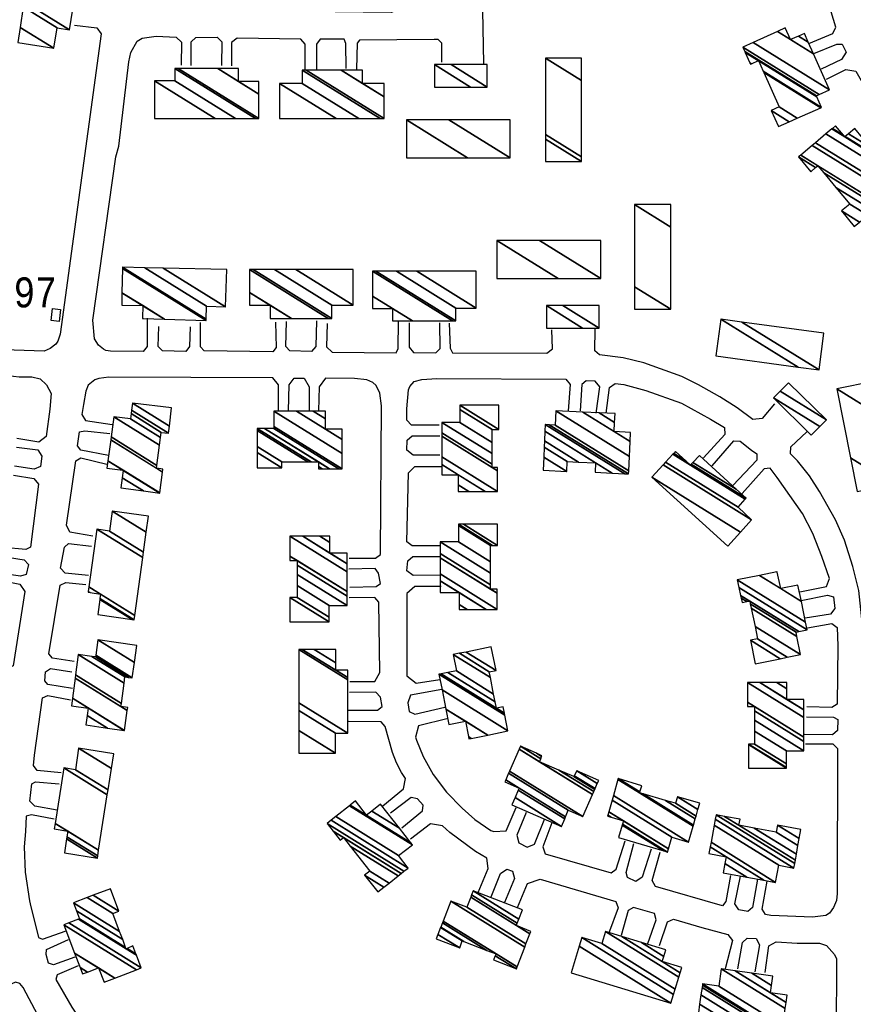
# Model space of a CAD drawing. Extents: x -0.5 to 41.9, y -0.5 to 29.8.
# Tile 52 of 128: x 7.474 to 7.943, y 3.044 to 3.598. Entities that reach past the tile are written whole.
import ezdxf
from ezdxf.enums import TextEntityAlignment as Align

# ---------------------------------------------------------------- set-up
doc = ezdxf.new("R2010")
doc.units = 0
doc.header["$MEASUREMENT"] = 0
for name, color, linetype in [('11', 2, 'CONTINUOUS'), ('21', 5, 'CONTINUOUS'), ('23', 1, 'CONTINUOUS')]:
    doc.layers.add(name, color=color, linetype=linetype)
doc.styles.add('MONOTXT', font='MONOTXT', dxfattribs={"height": 0.2})

msp = doc.modelspace()

# ---------------------------------------------------------------- linework, layer by layer
at = {"layer": '11'}
for points in [[(7.73541, 3.57289), (7.73455, 3.61274), (7.73298, 3.61768), (7.72826, 3.62486), (7.72489, 3.62778), (7.72107, 3.63003), (7.71703, 3.63138), (7.71254, 3.63182), (7.70805, 3.63138), (7.70019, 3.62846), (7.69704, 3.62643), (7.69121, 3.62037), (7.68941, 3.61566), (7.68829, 3.60555), (7.68626, 3.60285), (7.68335, 3.60151), (7.63574, 3.60218), (7.55175, 3.60241), (7.54726, 3.60443), (7.54366, 3.6078), (7.54164, 3.61206), (7.54838, 3.66798), (7.55197, 3.67023), (7.567, 3.67068)], [(7.91802, 3.58422), (7.9315, 3.58983), (7.93329, 3.5934), (7.9279, 3.61071), (7.92431, 3.62374), (7.91892, 3.62486), (7.90747, 3.62284)], [(7.50526, 3.59455), (7.51784, 3.59297), (7.52017, 3.58953), (7.49718, 3.42095), (7.49583, 3.41691), (7.49471, 3.41534), (7.49156, 3.41287), (7.48819, 3.4113), (7.44844, 3.41264), (7.41003, 3.41649), (7.41319, 3.43128)], [(7.54613, 3.42994), (7.54613, 3.41399), (7.54374, 3.41121), (7.52547, 3.4113), (7.52278, 3.41174), (7.52143, 3.41242), (7.51873, 3.41466), (7.51649, 3.41826), (7.51559, 3.42881), (7.52839, 3.52044), (7.53019, 3.5265), (7.5358, 3.57389), (7.53692, 3.57905), (7.54052, 3.58556), (7.54321, 3.58713), (7.55107, 3.58826), (7.5623, 3.58781), (7.56545, 3.58489), (7.56522, 3.57209)], [(7.57084, 3.57186), (7.57084, 3.58511), (7.57341, 3.58754), (7.58543, 3.58781), (7.58813, 3.58511), (7.5879, 3.57186)], [(7.63484, 3.56939), (7.63484, 3.58377), (7.63237, 3.58669), (7.59666, 3.58713), (7.59352, 3.58466), (7.59352, 3.57164)], [(7.65797, 3.57007), (7.65774, 3.58422), (7.65682, 3.58661), (7.64337, 3.58669), (7.64135, 3.58377), (7.64135, 3.56939)], [(7.71164, 3.57366), (7.71164, 3.58444), (7.70975, 3.58644), (7.70737, 3.58646), (7.66538, 3.58601), (7.66403, 3.58444), (7.66381, 3.56984)], [(7.92094, 3.5786), (7.93374, 3.58377), (7.93675, 3.58389), (7.93913, 3.57927), (7.93644, 3.57523), (7.92498, 3.56984)], [(7.9279, 3.56423), (7.93891, 3.56962), (7.94443, 3.56871), (7.95148, 3.55637), (7.95597, 3.55053), (7.96002, 3.54492), (7.95732, 3.5393), (7.94856, 3.53189)], [(7.57016, 3.42499), (7.56994, 3.41399), (7.5678, 3.4111), (7.55467, 3.41152), (7.5522, 3.41399), (7.55264, 3.42522)], [(7.61822, 3.42769), (7.61867, 3.41332), (7.61672, 3.41087), (7.57802, 3.41152), (7.576, 3.41377), (7.576, 3.42746)], [(7.64118, 3.4284), (7.6409, 3.41394), (7.63837, 3.41116), (7.6263, 3.41152), (7.62406, 3.41399), (7.62434, 3.428)], [(7.64719, 3.42679), (7.64696, 3.41377), (7.65, 3.41071), (7.68604, 3.4104), (7.68716, 3.41287), (7.68739, 3.42791)], [(7.69345, 3.42724), (7.69345, 3.41354), (7.69571, 3.41049), (7.70827, 3.4104), (7.71074, 3.41287), (7.71052, 3.42724)], [(7.71591, 3.42702), (7.71636, 3.41309), (7.71776, 3.41039), (7.77069, 3.41014), (7.77385, 3.41264), (7.7735, 3.42322)], [(7.8987, 3.38177), (7.89175, 3.37357), (7.88658, 3.37289), (7.87782, 3.37941), (7.86794, 3.38569), (7.85604, 3.39243), (7.84661, 3.39715), (7.82527, 3.40478), (7.8136, 3.40748), (7.80038, 3.40932), (7.79768, 3.41157), (7.79796, 3.42361)], [(7.35382, 3.37908), (7.3406, 3.38383), (7.34671, 3.40299), (7.34986, 3.40658), (7.35502, 3.40995), (7.36311, 3.4095), (7.36872, 3.40793), (7.42082, 3.39984), (7.46776, 3.3976), (7.47405, 3.39692), (7.48123, 3.39692), (7.48595, 3.3958), (7.48954, 3.39243), (7.49201, 3.38749), (7.49134, 3.37873), (7.48922, 3.36335), (7.48519, 3.36022), (7.47284, 3.36224)], [(7.61993, 3.37771), (7.61993, 3.39248), (7.61672, 3.39625), (7.52457, 3.3967), (7.51896, 3.39602), (7.51671, 3.39513), (7.5129, 3.39221), (7.51155, 3.38884), (7.5102, 3.38143), (7.5094, 3.3757), (7.51132, 3.37244), (7.52637, 3.3702)], [(7.62554, 3.37771), (7.62594, 3.39248), (7.62875, 3.39619), (7.63436, 3.39607), (7.63717, 3.39128), (7.63717, 3.37771)], [(7.65962, 3.29509), (7.67449, 3.29497), (7.67725, 3.29709), (7.67773, 3.38053), (7.67683, 3.38772), (7.67481, 3.39198), (7.67301, 3.39378), (7.66965, 3.39513), (7.66268, 3.39602), (7.64639, 3.39607), (7.64278, 3.39128), (7.64238, 3.37771)], [(7.71015, 3.36973), (7.69468, 3.36983), (7.6921, 3.37253), (7.6921, 3.37896), (7.693, 3.38951), (7.69368, 3.39153), (7.69615, 3.39423), (7.70041, 3.39535), (7.70895, 3.39602), (7.78148, 3.39558), (7.78395, 3.39266), (7.78283, 3.37783)], [(7.79855, 3.37649), (7.80057, 3.39131), (7.79797, 3.39454), (7.79294, 3.39468), (7.79047, 3.39266), (7.78957, 3.37783)], [(7.80416, 3.37649), (7.80596, 3.39086), (7.80918, 3.39323), (7.81405, 3.39266), (7.8264, 3.38929), (7.84638, 3.3821), (7.86278, 3.37312), (7.87064, 3.3684), (7.87086, 3.36458), (7.85874, 3.35134)], [(7.52435, 3.35268), (7.50885, 3.3556), (7.50696, 3.35814), (7.50796, 3.36593), (7.5111, 3.36661), (7.52502, 3.36503)], [(7.71055, 3.35297), (7.69561, 3.35282), (7.6921, 3.35576), (7.69217, 3.3613), (7.69508, 3.36377), (7.71055, 3.36374)], [(7.95014, 3.09757), (7.94901, 3.10027), (7.94834, 3.10386), (7.94856, 3.25365), (7.94609, 3.27678), (7.94272, 3.29025), (7.93801, 3.30507), (7.93307, 3.31653), (7.92409, 3.33247), (7.91847, 3.34123), (7.91173, 3.34976), (7.90778, 3.35356), (7.90792, 3.35762), (7.9169, 3.36593)], [(7.86368, 3.34684), (7.8758, 3.36099), (7.87941, 3.36076), (7.88591, 3.3556), (7.88883, 3.35358), (7.88883, 3.34999), (7.87535, 3.33584)], [(7.47261, 3.3573), (7.48452, 3.35595), (7.48676, 3.35236), (7.48609, 3.34652), (7.48249, 3.34495), (7.47149, 3.34674)], [(7.51559, 3.30732), (7.50257, 3.30957), (7.50076, 3.31347), (7.50593, 3.34976), (7.50885, 3.35134), (7.52345, 3.34774)], [(7.47082, 3.34158), (7.48237, 3.33971), (7.48489, 3.33659), (7.48056, 3.30126), (7.47786, 3.29991), (7.46529, 3.30103)], [(7.71055, 3.30188), (7.69508, 3.30198), (7.6921, 3.30427), (7.69305, 3.34296), (7.69651, 3.34658), (7.71135, 3.34658)], [(7.91308, 3.2761), (7.9279, 3.27902), (7.9297, 3.28351), (7.92543, 3.29587), (7.92027, 3.30889), (7.91443, 3.32012), (7.90028, 3.34033), (7.89624, 3.3455), (7.89287, 3.34527), (7.88052, 3.33135)], [(7.51312, 3.28531), (7.49987, 3.28666), (7.49742, 3.28948), (7.49965, 3.30126), (7.50189, 3.30328), (7.51469, 3.30171)], [(7.46394, 3.29609), (7.47696, 3.29407), (7.47931, 3.29148), (7.47809, 3.28576), (7.47494, 3.28486), (7.46304, 3.28666)], [(7.71055, 3.28551), (7.69561, 3.28536), (7.6921, 3.28791), (7.69257, 3.29345), (7.69549, 3.29592), (7.71095, 3.29589)], [(7.66003, 3.27873), (7.67474, 3.27903), (7.67715, 3.28073), (7.67606, 3.28666), (7.67426, 3.28913), (7.65944, 3.28891)], [(7.46304, 3.28262), (7.47438, 3.28033), (7.47723, 3.27633), (7.47068, 3.23456), (7.46843, 3.23344), (7.45653, 3.23523)], [(7.50504, 3.23703), (7.49291, 3.23883), (7.49072, 3.24122), (7.49718, 3.27992), (7.50032, 3.28127), (7.51155, 3.28015)], [(7.71135, 3.27913), (7.69651, 3.27913), (7.6921, 3.27514), (7.6921, 3.22884), (7.69732, 3.22485), (7.71055, 3.22684)], [(7.66003, 3.22564), (7.67406, 3.22564), (7.67686, 3.23083), (7.67632, 3.27027), (7.67407, 3.27296), (7.65962, 3.27274)], [(7.91375, 3.27116), (7.92858, 3.27431), (7.9319, 3.27334), (7.93262, 3.26667), (7.93015, 3.26353), (7.916, 3.26128)], [(7.91735, 3.25589), (7.93105, 3.25836), (7.93395, 3.25597), (7.93442, 3.24579), (7.93397, 3.213), (7.93105, 3.2112), (7.9169, 3.21143)], [(7.50414, 3.22176), (7.49021, 3.224), (7.48861, 3.22602), (7.48887, 3.23119), (7.49179, 3.23299), (7.50369, 3.23119)], [(7.65922, 3.20968), (7.67555, 3.20958), (7.67827, 3.21169), (7.67727, 3.21686), (7.67466, 3.21968), (7.65984, 3.21946)], [(7.71175, 3.22125), (7.69411, 3.21806), (7.6926, 3.21368), (7.69331, 3.20888), (7.69651, 3.20728), (7.71335, 3.21128)], [(7.49763, 3.17437), (7.48415, 3.17572), (7.48221, 3.17857), (7.4828, 3.18425), (7.48729, 3.21659), (7.49021, 3.21794), (7.50301, 3.21547)], [(7.67847, 3.1558), (7.6901, 3.16538), (7.69123, 3.17131), (7.68896, 3.1746), (7.68626, 3.17999), (7.68402, 3.18583), (7.67992, 3.20042), (7.67768, 3.20312), (7.65922, 3.20329)], [(7.71536, 3.20489), (7.69852, 3.2009), (7.69698, 3.19453), (7.69749, 3.19279), (7.70131, 3.18358), (7.70693, 3.17348), (7.71434, 3.16359), (7.72309, 3.15461), (7.73028, 3.1481), (7.73926, 3.14204), (7.74102, 3.14143), (7.74784, 3.14183), (7.75345, 3.155)], [(7.91667, 3.20581), (7.93195, 3.20559), (7.93428, 3.20428), (7.93419, 3.19818), (7.93127, 3.19571), (7.91555, 3.19593)], [(7.91623, 3.19077), (7.9315, 3.19077), (7.93423, 3.18801), (7.93397, 3.10655), (7.93352, 3.10274), (7.93195, 3.09869)], [(7.49538, 3.15349), (7.48283, 3.15573), (7.48011, 3.15843), (7.48119, 3.16817), (7.48325, 3.16943), (7.4965, 3.16831)], [(7.6893, 3.14342), (7.70077, 3.15305), (7.70132, 3.1562), (7.69812, 3.15979), (7.69441, 3.16045), (7.68288, 3.15181)], [(7.49381, 3.14832), (7.48101, 3.15079), (7.47809, 3.15012), (7.47764, 3.14136), (7.47696, 3.13283), (7.47741, 3.11868), (7.47988, 3.10251), (7.48074, 3.09904)], [(7.75906, 3.1522), (7.75385, 3.13943), (7.75505, 3.13504), (7.7597, 3.1326), (7.76374, 3.1344), (7.76958, 3.14877)], [(7.7322, 3.1071), (7.73781, 3.12067), (7.73708, 3.12638), (7.73073, 3.13013), (7.71613, 3.14091), (7.71209, 3.14455), (7.70533, 3.14582), (7.69411, 3.13704)], [(7.7735, 3.14622), (7.76846, 3.13283), (7.76986, 3.12894), (7.80686, 3.11823), (7.80978, 3.12025), (7.8148, 3.13624)], [(7.82932, 3.13148), (7.82438, 3.11576), (7.8208, 3.11344), (7.81607, 3.11554), (7.81539, 3.11846), (7.81966, 3.13462)], [(7.874, 3.1168), (7.87131, 3.10206), (7.86951, 3.09959), (7.83179, 3.1106), (7.82999, 3.11396), (7.83448, 3.12991)], [(7.73942, 3.10471), (7.74463, 3.11788), (7.74824, 3.12027), (7.75145, 3.11908), (7.75265, 3.11509), (7.74704, 3.10151)], [(7.75425, 3.09872), (7.75987, 3.11229), (7.76707, 3.11464), (7.80955, 3.10206), (7.8109, 3.09847), (7.80551, 3.08387)], [(7.88928, 3.11464), (7.88636, 3.09869), (7.88379, 3.09648), (7.87872, 3.09735), (7.87648, 3.10071), (7.87962, 3.11643)], [(7.93195, 3.09869), (7.9297, 3.09555), (7.92768, 3.0942), (7.92004, 3.0933), (7.89669, 3.0942), (7.89377, 3.09488), (7.89175, 3.09779), (7.89471, 3.11355)], [(7.48074, 3.09904), (7.48438, 3.08432), (7.48505, 3.08185), (7.48729, 3.08095), (7.50054, 3.08567)], [(7.82752, 3.07848), (7.83224, 3.09173), (7.83121, 3.09542), (7.81944, 3.09869), (7.81652, 3.09712), (7.81247, 3.08297)], [(7.83403, 3.07736), (7.83852, 3.09061), (7.84202, 3.09219), (7.85784, 3.08746), (7.87243, 3.08365), (7.87513, 3.08028), (7.87109, 3.06433)], [(7.87805, 3.06433), (7.88074, 3.07916), (7.88337, 3.08158), (7.88838, 3.0814), (7.8904, 3.07781), (7.8877, 3.06254)], [(7.50548, 3.07085), (7.49336, 3.06653), (7.49066, 3.06743), (7.48921, 3.07238), (7.48954, 3.07511), (7.50189, 3.08073)], [(7.89354, 3.06231), (7.89556, 3.07713), (7.89961, 3.07938), (7.91151, 3.07871), (7.92409, 3.07871), (7.9279, 3.07736), (7.93239, 3.07242), (7.93352, 3.06995), (7.93352, 3.06635), (7.93329, 2.99517), (7.93015, 2.99382), (7.91465, 2.99427)], [(7.50726, 3.06599), (7.49538, 3.06097), (7.49471, 3.05827), (7.50369, 3.04277), (7.5084, 3.03581), (7.52031, 3.02189), (7.52682, 3.01538), (7.53805, 3.0055), (7.54434, 3.00056), (7.54726, 3.00145), (7.55354, 3.01133)], [(7.4736, 3.01425), (7.48977, 3.02616), (7.49002, 3.03007), (7.4846, 3.03828), (7.47629, 3.05378), (7.47449, 3.05602), (7.47202, 3.0567), (7.46035, 3.05153)]]:
    msp.add_lwpolyline(points, dxfattribs=at)
at = {"layer": '21'}
msp.add_line((7.70782, 3.56019), (7.70782, 3.57141), dxfattribs=at)
msp.add_lwpolyline([(7.49284, 3.43521), (7.4973, 3.43469), (7.49653, 3.428), (7.49206, 3.42852), (7.49284, 3.43521)], dxfattribs=at)

# ---------------------------------------------------------------- texts
at = {"layer": '23', "style": 'MONOTXT', "width": 0.833333}
msp.add_text('3397', height=0.016843, dxfattribs=at).set_placement((7.47095, 3.44435), align=Align.MIDDLE)

# ---------------------------------------------------------------- meshes
at = {"layer": '21'}
mesh = msp.add_polyface(dxfattribs=at)
corners = [(7.47337, 3.58466), (7.49358, 3.58152), (7.47468, 3.59324), (7.49538, 3.59297), (7.47644, 3.60472), (7.50234, 3.59185), (7.47688, 3.60763), (7.5001, 3.62778), (7.50741, 3.62325), (7.48171, 3.63918), (7.48213, 3.64193), (7.50053, 3.63052), (7.5064, 3.62688), (7.50785, 3.62599), (7.48213, 3.64193), (7.4837, 3.6417), (7.50064, 3.63119), (7.50796, 3.62666), (7.50189, 3.63901)]
mesh.append_faces([[corners[k] for k in face] for face in [(0, 0, 1, 2), (2, 1, 3, 4), (4, 3, 5, 6), (6, 5, 8, 9), (9, 7, 11, 14), (7, 8, 13, 12), (10, 11, 16, 15), (12, 13, 17, 17), (15, 16, 18, 18)]], dxfattribs={"vtx0": -1, "vtx2": -1})
mesh = msp.add_polyface(dxfattribs=at)
corners = [(7.90095, 3.5375), (7.90704, 3.54021), (7.89691, 3.54649), (7.91155, 3.54222), (7.9014, 3.54851), (7.92471, 3.54806), (7.89271, 3.5679), (7.88523, 3.57254), (7.92521, 3.54828), (7.89238, 3.56864), (7.88573, 3.57276), (7.88491, 3.57327), (7.92521, 3.54828), (7.88973, 3.57456), (7.88231, 3.57916), (7.92255, 3.55421), (7.88205, 3.57974), (7.92229, 3.5548), (7.88097, 3.58219), (7.92394, 3.55555), (7.88673, 3.5848), (7.9297, 3.55817), (7.90039, 3.59099), (7.90769, 3.58646), (7.92065, 3.57843), (7.90477, 3.59297), (7.91218, 3.58838), (7.91774, 3.58493), (7.91555, 3.58983)]
mesh.append_faces([[corners[k] for k in face] for face in [(0, 0, 1, 2), (2, 1, 3, 4), (4, 3, 5, 6), (7, 7, 10, 11), (6, 5, 8, 9), (11, 10, 13, 14), (9, 12, 15, 13), (14, 15, 17, 16), (16, 17, 19, 18), (18, 19, 21, 20), (20, 21, 24, 22), (22, 23, 25, 25), (23, 24, 27, 26), (26, 27, 28, 28)]], dxfattribs={"vtx0": -1, "vtx2": -1})
mesh = msp.add_polyface(dxfattribs=at)
corners = [(7.77003, 3.51797), (7.79024, 3.51797), (7.77003, 3.5305), (7.79024, 3.52044), (7.77003, 3.53297), (7.79024, 3.52044), (7.77003, 3.57591), (7.79024, 3.56338), (7.79024, 3.57591)]
mesh.append_faces([[corners[k] for k in face] for face in [(0, 0, 1, 2), (2, 1, 3, 4), (4, 5, 7, 6), (6, 7, 8, 8)]], dxfattribs={"vtx0": -1, "vtx2": -1})
mesh = msp.add_polyface(dxfattribs=at)
corners = [(7.55017, 3.542), (7.55017, 3.56311), (7.58422, 3.542), (7.55017, 3.56311), (7.56163, 3.56311), (7.59568, 3.542), (7.56163, 3.57007), (7.6069, 3.542), (7.56351, 3.57007), (7.60879, 3.542), (7.58574, 3.57007), (7.59733, 3.56288), (7.60879, 3.55578), (7.5972, 3.57007), (7.59733, 3.56998), (7.60879, 3.56288), (7.59733, 3.57007)]
mesh.append_faces([[corners[k] for k in face] for face in [(0, 0, 2, 3), (1, 2, 5, 4), (4, 5, 7, 6), (6, 7, 9, 8), (8, 9, 12, 10), (10, 11, 14, 13), (11, 12, 15, 15), (13, 14, 16, 16)]], dxfattribs={"vtx0": -1, "vtx2": -1})
mesh = msp.add_polyface(dxfattribs=at)
corners = [(7.62047, 3.542), (7.65234, 3.542), (7.62047, 3.56176), (7.66514, 3.542), (7.63327, 3.56176), (7.63327, 3.56917), (7.67709, 3.542), (7.63327, 3.56917), (7.63548, 3.56917), (7.6793, 3.542), (7.65522, 3.56917), (7.66718, 3.56176), (7.6793, 3.55424), (7.66718, 3.56917), (7.67913, 3.56176), (7.6793, 3.56165), (7.6793, 3.56176)]
mesh.append_faces([[corners[k] for k in face] for face in [(0, 0, 1, 2), (2, 1, 3, 4), (4, 3, 6, 7), (5, 6, 9, 8), (8, 9, 12, 10), (10, 11, 13, 13), (11, 12, 15, 14), (14, 15, 16, 16)]], dxfattribs={"vtx0": -1, "vtx2": -1})
mesh = msp.add_polyface(dxfattribs=at)
corners = [(7.70762, 3.55972), (7.70762, 3.5723), (7.7279, 3.55972), (7.70762, 3.5723), (7.71698, 3.5723), (7.73726, 3.55972), (7.73726, 3.5723)]
mesh.append_faces([[corners[k] for k in face] for face in [(0, 0, 2, 3), (1, 2, 5, 4), (4, 5, 6, 6)]], dxfattribs={"vtx0": -1, "vtx2": -1})
mesh = msp.add_polyface(dxfattribs=at)
corners = [(7.69177, 3.51987), (7.69177, 3.5412), (7.72618, 3.51987), (7.69177, 3.5412), (7.71575, 3.5412), (7.75016, 3.51987), (7.75016, 3.5412)]
mesh.append_faces([[corners[k] for k in face] for face in [(0, 0, 2, 3), (1, 2, 5, 4), (4, 5, 6, 6)]], dxfattribs={"vtx0": -1, "vtx2": -1})
mesh = msp.add_polyface(dxfattribs=at)
corners = [(7.94362, 3.48136), (7.94657, 3.48384), (7.93644, 3.49012), (7.95119, 3.48772), (7.94115, 3.49394), (7.9543, 3.49033), (7.93332, 3.50334), (7.91914, 3.51213), (7.95703, 3.49263), (7.92643, 3.5116), (7.92189, 3.51442), (7.91218, 3.52044), (7.95832, 3.49371), (7.92319, 3.5155), (7.91347, 3.52152), (7.96473, 3.4991), (7.91989, 3.5269), (7.96002, 3.50472), (7.92174, 3.52845), (7.96608, 3.50966), (7.9277, 3.53345), (7.9579, 3.51947), (7.93095, 3.53618), (7.93823, 3.53167), (7.9571, 3.52044), (7.93127, 3.53645), (7.93745, 3.53262), (7.93855, 3.53193), (7.9571, 3.52044), (7.93307, 3.53795), (7.94035, 3.53344), (7.95261, 3.52584), (7.94385, 3.53638)]
mesh.append_faces([[corners[k] for k in face] for face in [(0, 0, 1, 2), (2, 1, 3, 4), (4, 3, 5, 6), (7, 7, 10, 11), (6, 5, 8, 9), (11, 10, 13, 14), (9, 8, 12, 13), (14, 12, 15, 16), (16, 15, 17, 18), (18, 17, 19, 20), (20, 19, 21, 22), (22, 23, 26, 25), (23, 21, 24, 27), (25, 26, 29, 29), (27, 28, 31, 30), (30, 31, 32, 32)]], dxfattribs={"vtx0": -1, "vtx2": -1})
mesh = msp.add_polyface(dxfattribs=at)
corners = [(7.82011, 3.43488), (7.84054, 3.43488), (7.82011, 3.44755), (7.84054, 3.43488), (7.82011, 3.49371), (7.84054, 3.48104), (7.84054, 3.49371)]
mesh.append_faces([[corners[k] for k in face] for face in [(0, 0, 1, 2), (2, 3, 5, 4), (4, 5, 6, 6)]], dxfattribs={"vtx0": -1, "vtx2": -1})
mesh = msp.add_polyface(dxfattribs=at)
corners = [(7.74263, 3.45217), (7.74263, 3.4735), (7.77704, 3.45217), (7.74263, 3.4735), (7.76661, 3.4735), (7.80102, 3.45217), (7.80102, 3.4735)]
mesh.append_faces([[corners[k] for k in face] for face in [(0, 0, 2, 3), (1, 2, 5, 4), (4, 5, 6, 6)]], dxfattribs={"vtx0": -1, "vtx2": -1})
mesh = msp.add_polyface(dxfattribs=at)
corners = [(7.54344, 3.42971), (7.54373, 3.4297), (7.54344, 3.42988), (7.53176, 3.43712), (7.55588, 3.42932), (7.54366, 3.4369), (7.53191, 3.44418), (7.57914, 3.42859), (7.53219, 3.4577), (7.57917, 3.42934), (7.53221, 3.45846), (7.57937, 3.43667), (7.5447, 3.45817), (7.59015, 3.43622), (7.55514, 3.45793), (7.59082, 3.45711), (7.59082, 3.45711)]
mesh.append_faces([[corners[k] for k in face] for face in [(0, 0, 1, 2), (3, 3, 5, 6), (2, 1, 4, 5), (6, 4, 7, 8), (8, 7, 9, 10), (10, 9, 11, 12), (12, 11, 13, 14), (14, 13, 16, 15)]], dxfattribs={"vtx0": -1, "vtx2": -1})
mesh = msp.add_polyface(dxfattribs=at)
corners = [(7.6153, 3.42971), (7.61558, 3.42971), (7.6153, 3.42988), (7.60362, 3.43712), (7.62725, 3.42971), (7.6153, 3.43712), (7.60362, 3.44436), (7.64781, 3.42971), (7.60362, 3.45711), (7.64988, 3.42971), (7.60569, 3.45711), (7.64988, 3.42971), (7.61765, 3.45711), (7.64988, 3.43712), (7.62955, 3.45711), (7.66179, 3.43712), (7.66179, 3.45711)]
mesh.append_faces([[corners[k] for k in face] for face in [(0, 0, 1, 2), (3, 3, 5, 6), (2, 1, 4, 5), (6, 4, 7, 8), (8, 7, 9, 10), (10, 11, 13, 12), (12, 13, 15, 14), (14, 15, 16, 16)]], dxfattribs={"vtx0": -1, "vtx2": -1})
mesh = msp.add_polyface(dxfattribs=at)
corners = [(7.67279, 3.43532), (7.68402, 3.42836), (7.67279, 3.43532), (7.67279, 3.43532), (7.69525, 3.42836), (7.68402, 3.43532), (7.67279, 3.44229), (7.67279, 3.45621), (7.7177, 3.42836), (7.67279, 3.45621), (7.67459, 3.45621), (7.7195, 3.42836), (7.68618, 3.45621), (7.7195, 3.43555), (7.69763, 3.45621), (7.73095, 3.43555), (7.73095, 3.45621)]
mesh.append_faces([[corners[k] for k in face] for face in [(0, 0, 2, 3), (3, 2, 5, 6), (1, 1, 4, 5), (6, 4, 8, 9), (7, 8, 11, 10), (10, 11, 13, 12), (12, 13, 15, 14), (14, 15, 16, 16)]], dxfattribs={"vtx0": -1, "vtx2": -1})
mesh = msp.add_polyface(dxfattribs=at)
corners = [(7.77048, 3.42432), (7.77048, 3.4369), (7.79076, 3.42432), (7.77048, 3.4369), (7.77984, 3.4369), (7.80012, 3.42432), (7.80012, 3.4369)]
mesh.append_faces([[corners[k] for k in face] for face in [(0, 0, 2, 3), (1, 2, 5, 4), (4, 5, 6, 6)]], dxfattribs={"vtx0": -1, "vtx2": -1})
mesh = msp.add_polyface(dxfattribs=at)
corners = [(7.8657, 3.4086), (7.86862, 3.42926), (7.91204, 3.40234), (7.86862, 3.42926), (7.92386, 3.40074), (7.88045, 3.42766), (7.92656, 3.4214)]
mesh.append_faces([[corners[k] for k in face] for face in [(0, 0, 2, 1), (3, 2, 4, 5), (5, 4, 6, 6)]], dxfattribs={"vtx0": -1, "vtx2": -1})
mesh = msp.add_polyface(dxfattribs=at)
corners = [(7.91937, 3.36414), (7.89826, 3.38502), (7.92418, 3.36895), (7.90192, 3.38878), (7.9279, 3.37267), (7.90657, 3.39355), (7.90657, 3.39355)]
mesh.append_faces([[corners[k] for k in face] for face in [(0, 0, 2, 1), (1, 2, 4, 3), (3, 4, 6, 5)]], dxfattribs={"vtx0": -1, "vtx2": -1})
mesh = msp.add_polyface(dxfattribs=at)
corners = [(7.94519, 3.33247), (7.94144, 3.35137), (7.96541, 3.33651), (7.93374, 3.39019), (7.95788, 3.37522), (7.95418, 3.39423), (7.95418, 3.39423)]
mesh.append_faces([[corners[k] for k in face] for face in [(0, 0, 2, 1), (1, 2, 4, 3), (3, 4, 6, 5)]], dxfattribs={"vtx0": -1, "vtx2": -1})
mesh = msp.add_polyface(dxfattribs=at)
corners = [(7.53131, 3.33449), (7.54393, 3.3328), (7.53208, 3.34015), (7.52345, 3.3455), (7.55309, 3.33157), (7.53264, 3.34425), (7.5324, 3.34441), (7.52399, 3.34962), (7.55311, 3.33169), (7.53266, 3.34437), (7.52401, 3.34974), (7.5513, 3.3455), (7.55467, 3.3434), (7.52555, 3.36146), (7.55152, 3.34714), (7.55489, 3.34505), (7.52577, 3.3631), (7.55303, 3.35849), (7.52727, 3.37447), (7.55361, 3.36286), (7.5367, 3.37334), (7.55399, 3.36571), (7.53707, 3.3762), (7.55803, 3.36526), (7.53731, 3.37811), (7.53782, 3.3821), (7.55854, 3.36926), (7.53782, 3.3821), (7.55983, 3.37941)]
mesh.append_faces([[corners[k] for k in face] for face in [(0, 0, 1, 2), (3, 3, 6, 7), (2, 1, 4, 5), (7, 6, 9, 10), (5, 4, 8, 9), (10, 8, 12, 13), (13, 11, 14, 16), (11, 12, 15, 15), (16, 14, 17, 18), (18, 17, 19, 20), (20, 19, 21, 22), (22, 21, 23, 24), (24, 23, 26, 27), (25, 26, 28, 28)]], dxfattribs={"vtx0": -1, "vtx2": -1})
mesh = msp.add_polyface(dxfattribs=at)
corners = [(7.72085, 3.33247), (7.72685, 3.33247), (7.72085, 3.33619), (7.71164, 3.3419), (7.73606, 3.33247), (7.72085, 3.3419), (7.71164, 3.34761), (7.74308, 3.33247), (7.71164, 3.35196), (7.73994, 3.34595), (7.74308, 3.344), (7.71164, 3.36349), (7.73994, 3.34789), (7.74308, 3.34595), (7.71164, 3.36544), (7.73994, 3.35378), (7.71164, 3.37132), (7.73994, 3.36004), (7.72175, 3.37132), (7.73994, 3.36728), (7.72175, 3.37856), (7.74375, 3.36728), (7.72175, 3.38092), (7.72175, 3.38098), (7.74375, 3.36733), (7.72175, 3.38098), (7.74375, 3.38098)]
mesh.append_faces([[corners[k] for k in face] for face in [(0, 0, 1, 2), (3, 3, 5, 6), (2, 1, 4, 5), (6, 4, 7, 8), (8, 7, 10, 11), (11, 9, 12, 14), (9, 10, 13, 13), (14, 12, 15, 16), (16, 15, 17, 18), (18, 17, 19, 20), (20, 19, 21, 22), (22, 21, 24, 25), (23, 24, 26, 26)]], dxfattribs={"vtx0": -1, "vtx2": -1})
mesh = msp.add_polyface(dxfattribs=at)
corners = [(7.60789, 3.34572), (7.62181, 3.34572), (7.60789, 3.35435), (7.62181, 3.34909), (7.60789, 3.35772), (7.64247, 3.34527), (7.63632, 3.34909), (7.60789, 3.36671), (7.64447, 3.34527), (7.64247, 3.34651), (7.63831, 3.34909), (7.60789, 3.36795), (7.64863, 3.34527), (7.64247, 3.34909), (7.61205, 3.36795), (7.6539, 3.34527), (7.61732, 3.36795), (7.65572, 3.34527), (7.61732, 3.36908), (7.65572, 3.34527), (7.61732, 3.37761), (7.65572, 3.3538), (7.62999, 3.37761), (7.64629, 3.3675), (7.65572, 3.36166), (7.63942, 3.37761), (7.64629, 3.37335), (7.65572, 3.3675), (7.64629, 3.37761)]
mesh.append_faces([[corners[k] for k in face] for face in [(0, 0, 1, 2), (2, 1, 3, 4), (4, 3, 6, 7), (7, 6, 10, 11), (5, 5, 8, 9), (11, 10, 13, 14), (9, 8, 12, 13), (14, 12, 15, 16), (16, 15, 17, 18), (18, 19, 21, 20), (20, 21, 24, 22), (22, 23, 26, 25), (23, 24, 27, 27), (25, 26, 28, 28)]], dxfattribs={"vtx0": -1, "vtx2": -1})
mesh = msp.add_polyface(dxfattribs=at)
corners = [(7.76868, 3.34437), (7.78193, 3.3437), (7.769, 3.35172), (7.78216, 3.34931), (7.76924, 3.35732), (7.79788, 3.34325), (7.78853, 3.34904), (7.7694, 3.36091), (7.80754, 3.34279), (7.7981, 3.34864), (7.76963, 3.36629), (7.81455, 3.34246), (7.7698, 3.3702), (7.81674, 3.34235), (7.77213, 3.37001), (7.81682, 3.34408), (7.77542, 3.36975), (7.81721, 3.3522), (7.77587, 3.37783), (7.81762, 3.3606), (7.79097, 3.37712), (7.80866, 3.36616), (7.81786, 3.36571), (7.80016, 3.37669), (7.80888, 3.37128), (7.81786, 3.36571), (7.8091, 3.37626)]
mesh.append_faces([[corners[k] for k in face] for face in [(0, 0, 1, 2), (2, 1, 3, 4), (4, 3, 6, 7), (7, 6, 9, 10), (5, 5, 8, 9), (10, 8, 11, 12), (12, 11, 13, 14), (14, 13, 15, 16), (16, 15, 17, 18), (18, 17, 19, 20), (20, 21, 24, 23), (21, 19, 25, 22), (23, 24, 26, 26)]], dxfattribs={"vtx0": -1, "vtx2": -1})
mesh = msp.add_polyface(dxfattribs=at)
corners = [(7.87243, 3.30171), (7.87964, 3.30963), (7.82977, 3.34056), (7.88591, 3.31653), (7.83609, 3.34742), (7.87827, 3.32371), (7.83753, 3.34898), (7.85155, 3.34729), (7.88235, 3.3282), (7.84164, 3.35344), (7.84895, 3.34962), (7.85197, 3.34775), (7.88276, 3.32865), (7.84206, 3.35389), (7.84302, 3.35493), (7.85292, 3.34879), (7.87723, 3.33372), (7.84302, 3.35493), (7.85649, 3.35268)]
mesh.append_faces([[corners[k] for k in face] for face in [(0, 0, 1, 2), (2, 1, 3, 4), (4, 3, 5, 6), (6, 5, 8, 9), (9, 7, 10, 13), (7, 8, 12, 11), (13, 10, 17, 14), (11, 12, 16, 15), (15, 16, 18, 18)]], dxfattribs={"vtx0": -1, "vtx2": -1})
mesh = msp.add_polyface(dxfattribs=at)
corners = [(7.51829, 3.2633), (7.53764, 3.26054), (7.51945, 3.27181), (7.5129, 3.27588), (7.53872, 3.26038), (7.51952, 3.27229), (7.51402, 3.2757), (7.51296, 3.27636), (7.53906, 3.26285), (7.51986, 3.27476), (7.51331, 3.27882), (7.54359, 3.2954), (7.51784, 3.31136), (7.544, 3.29834), (7.5248, 3.31024), (7.54556, 3.30957), (7.52637, 3.32147), (7.54681, 3.31855), (7.54681, 3.31855)]
mesh.append_faces([[corners[k] for k in face] for face in [(0, 0, 1, 2), (3, 3, 6, 7), (2, 1, 4, 5), (7, 6, 9, 10), (5, 4, 8, 9), (10, 8, 11, 12), (12, 11, 13, 14), (14, 13, 15, 16), (16, 15, 18, 17)]], dxfattribs={"vtx0": -1, "vtx2": -1})
mesh = msp.add_polyface(dxfattribs=at)
corners = [(7.72152, 3.26622), (7.71074, 3.27565), (7.72596, 3.26622), (7.72152, 3.26897), (7.71074, 3.27565), (7.71074, 3.28234), (7.73673, 3.26622), (7.72152, 3.27565), (7.71074, 3.28613), (7.74286, 3.26622), (7.71074, 3.29522), (7.73904, 3.27768), (7.74286, 3.27531), (7.71074, 3.29759), (7.73904, 3.28004), (7.74286, 3.27768), (7.71074, 3.30418), (7.73904, 3.28663), (7.72107, 3.30418), (7.73904, 3.29304), (7.72107, 3.31329), (7.73904, 3.30215), (7.72107, 3.31406), (7.74027, 3.30215), (7.72388, 3.31406), (7.74308, 3.30215), (7.74308, 3.31406)]
mesh.append_faces([[corners[k] for k in face] for face in [(0, 0, 2, 3), (1, 4, 7, 5), (3, 2, 6, 7), (5, 6, 9, 8), (8, 9, 12, 10), (10, 11, 14, 13), (11, 12, 15, 15), (13, 14, 17, 16), (16, 17, 19, 18), (18, 19, 21, 20), (20, 21, 23, 22), (22, 23, 25, 24), (24, 25, 26, 26)]], dxfattribs={"vtx0": -1, "vtx2": -1})
mesh = msp.add_polyface(dxfattribs=at)
corners = [(7.6263, 3.25926), (7.64831, 3.25926), (7.6263, 3.27291), (7.64831, 3.25931), (7.6263, 3.27296), (7.64831, 3.26182), (7.63035, 3.27296), (7.64831, 3.26847), (7.63035, 3.27961), (7.65842, 3.26847), (7.63035, 3.28587), (7.65842, 3.27371), (7.63035, 3.29111), (7.6263, 3.29362), (7.65842, 3.27622), (7.63035, 3.29362), (7.6263, 3.29613), (7.65842, 3.28741), (7.6263, 3.30732), (7.64876, 3.29789), (7.65842, 3.2919), (7.63355, 3.30732), (7.64876, 3.30387), (7.65842, 3.29789), (7.64321, 3.30732), (7.64876, 3.30732), (7.64876, 3.30732)]
mesh.append_faces([[corners[k] for k in face] for face in [(0, 0, 1, 2), (2, 1, 3, 4), (4, 3, 5, 6), (6, 5, 7, 8), (8, 7, 9, 10), (10, 9, 11, 12), (13, 13, 15, 16), (12, 11, 14, 15), (16, 14, 17, 18), (18, 17, 20, 21), (21, 19, 22, 24), (19, 20, 23, 23), (24, 22, 26, 25)]], dxfattribs={"vtx0": -1, "vtx2": -1})
mesh = msp.add_polyface(dxfattribs=at)
corners = [(7.88793, 3.23568), (7.88793, 3.23568), (7.88523, 3.24893), (7.90199, 3.23854), (7.88928, 3.2496), (7.90585, 3.23933), (7.88779, 3.25667), (7.91331, 3.24085), (7.88564, 3.26686), (7.88052, 3.27004), (7.91132, 3.25094), (7.88512, 3.26937), (7.88314, 3.27059), (7.87999, 3.27255), (7.91084, 3.25342), (7.88479, 3.27094), (7.87966, 3.27412), (7.91247, 3.25377), (7.87872, 3.27858), (7.91712, 3.25477), (7.87782, 3.28284), (7.91625, 3.25902), (7.89031, 3.28534), (7.9023, 3.2779), (7.91384, 3.27075), (7.90007, 3.28729), (7.90032, 3.28714), (7.91196, 3.27992), (7.90028, 3.28733)]
mesh.append_faces([[corners[k] for k in face] for face in [(0, 1, 3, 2), (2, 3, 5, 4), (4, 5, 7, 6), (6, 7, 10, 8), (9, 9, 12, 13), (8, 10, 14, 11), (13, 12, 15, 16), (11, 14, 17, 15), (16, 17, 19, 18), (18, 19, 21, 20), (20, 21, 24, 22), (22, 23, 26, 25), (23, 24, 27, 27), (25, 26, 28, 28)]], dxfattribs={"vtx0": -1, "vtx2": -1})
mesh = msp.add_polyface(dxfattribs=at)
corners = [(7.51155, 3.20132), (7.52367, 3.19957), (7.51231, 3.20662), (7.50346, 3.2121), (7.53313, 3.19821), (7.5129, 3.21075), (7.50402, 3.21626), (7.53333, 3.19818), (7.50403, 3.21635), (7.53333, 3.19818), (7.50553, 3.22764), (7.53131, 3.21165), (7.53488, 3.20944), (7.50576, 3.22941), (7.53155, 3.21342), (7.53513, 3.2112), (7.50728, 3.24085), (7.53309, 3.22484), (7.51496, 3.2398), (7.53356, 3.22827), (7.51716, 3.2395), (7.53565, 3.22804), (7.51727, 3.24042), (7.5376, 3.22782), (7.51829, 3.24916), (7.53887, 3.23639), (7.54029, 3.24601)]
mesh.append_faces([[corners[k] for k in face] for face in [(0, 0, 1, 2), (3, 3, 5, 6), (2, 1, 4, 5), (6, 4, 7, 8), (8, 9, 12, 10), (10, 11, 14, 13), (11, 12, 15, 15), (13, 14, 17, 16), (16, 17, 19, 18), (18, 19, 21, 20), (20, 21, 23, 22), (22, 23, 25, 24), (24, 25, 26, 26)]], dxfattribs={"vtx0": -1, "vtx2": -1})
mesh = msp.add_polyface(dxfattribs=at)
corners = [(7.63124, 3.18538), (7.65191, 3.18538), (7.63124, 3.19819), (7.65191, 3.18538), (7.63124, 3.20942), (7.65191, 3.19661), (7.63124, 3.21373), (7.65887, 3.19661), (7.63124, 3.24377), (7.65887, 3.22664), (7.63329, 3.24377), (7.65213, 3.23209), (7.65887, 3.22791), (7.64003, 3.24377), (7.65213, 3.23627), (7.65887, 3.23209), (7.65213, 3.24377)]
mesh.append_faces([[corners[k] for k in face] for face in [(0, 0, 1, 2), (2, 3, 5, 4), (4, 5, 7, 6), (6, 7, 9, 8), (8, 9, 12, 10), (10, 11, 14, 13), (11, 12, 15, 15), (13, 14, 16, 16)]], dxfattribs={"vtx0": -1, "vtx2": -1})
mesh = msp.add_polyface(dxfattribs=at)
corners = [(7.72691, 3.19346), (7.72827, 3.19374), (7.72668, 3.19473), (7.71568, 3.20155), (7.73755, 3.19563), (7.72512, 3.20334), (7.71395, 3.21026), (7.74892, 3.19795), (7.71183, 3.22095), (7.74714, 3.20686), (7.71007, 3.22984), (7.74241, 3.21075), (7.74692, 3.20796), (7.71127, 3.23006), (7.74172, 3.21422), (7.74623, 3.21143), (7.71506, 3.23075), (7.74084, 3.21869), (7.71995, 3.23164), (7.71815, 3.24085), (7.73901, 3.22791), (7.71815, 3.24085), (7.72166, 3.24155), (7.73837, 3.23119), (7.72537, 3.24229), (7.74218, 3.23186), (7.73949, 3.24511)]
mesh.append_faces([[corners[k] for k in face] for face in [(0, 0, 1, 2), (3, 3, 5, 6), (2, 1, 4, 5), (6, 4, 7, 8), (8, 7, 9, 10), (10, 9, 12, 13), (13, 11, 14, 16), (11, 12, 15, 15), (16, 14, 17, 18), (18, 17, 20, 21), (19, 20, 23, 22), (22, 23, 25, 24), (24, 25, 26, 26)]], dxfattribs={"vtx0": -1, "vtx2": -1})
mesh = msp.add_polyface(dxfattribs=at)
corners = [(7.88411, 3.17707), (7.90545, 3.17707), (7.88411, 3.1903), (7.90545, 3.17707), (7.88411, 3.19054), (7.90545, 3.17732), (7.88748, 3.19054), (7.90545, 3.1794), (7.88748, 3.19786), (7.90545, 3.18672), (7.88748, 3.20399), (7.91533, 3.18672), (7.88748, 3.20929), (7.88366, 3.21165), (7.91533, 3.19202), (7.88748, 3.21165), (7.88366, 3.21402), (7.91533, 3.19439), (7.88366, 3.22513), (7.91533, 3.20549), (7.89046, 3.22513), (7.90567, 3.21569), (7.91533, 3.20971), (7.90011, 3.22513), (7.90567, 3.22168), (7.91533, 3.21569), (7.90567, 3.22513)]
mesh.append_faces([[corners[k] for k in face] for face in [(0, 0, 1, 2), (2, 3, 5, 4), (4, 5, 7, 6), (6, 7, 9, 8), (8, 9, 11, 10), (10, 11, 14, 12), (13, 13, 15, 16), (12, 14, 17, 15), (16, 17, 19, 18), (18, 19, 22, 20), (20, 21, 24, 23), (21, 22, 25, 25), (23, 24, 26, 26)]], dxfattribs={"vtx0": -1, "vtx2": -1})
mesh = msp.add_polyface(dxfattribs=at)
corners = [(7.49965, 3.12946), (7.51806, 3.12654), (7.5008, 3.13724), (7.49381, 3.14293), (7.51826, 3.12778), (7.50098, 3.13848), (7.49381, 3.14293), (7.49429, 3.14602), (7.51874, 3.13086), (7.50144, 3.14159), (7.4992, 3.17729), (7.52365, 3.16213), (7.50571, 3.17617), (7.52407, 3.16479), (7.50751, 3.1883), (7.52596, 3.17685), (7.52727, 3.18515)]
mesh.append_faces([[corners[k] for k in face] for face in [(0, 0, 1, 2), (2, 1, 4, 5), (3, 6, 9, 7), (5, 4, 8, 9), (7, 8, 11, 10), (10, 11, 13, 12), (12, 13, 15, 14), (14, 15, 16, 16)]], dxfattribs={"vtx0": -1, "vtx2": -1})
mesh = msp.add_polyface(dxfattribs=at)
corners = [(7.75117, 3.15641), (7.77901, 3.14428), (7.75291, 3.16047), (7.78079, 3.14856), (7.75473, 3.16472), (7.74712, 3.16943), (7.78126, 3.14969), (7.75521, 3.16584), (7.74761, 3.17055), (7.78283, 3.15349), (7.74926, 3.1743), (7.79091, 3.1499), (7.74975, 3.17542), (7.76666, 3.18066), (7.7964, 3.16223), (7.75517, 3.18779), (7.75588, 3.18942), (7.76733, 3.18232), (7.77759, 3.17596), (7.79712, 3.16385), (7.75588, 3.18942), (7.76494, 3.18539), (7.76784, 3.1836), (7.78597, 3.17235), (7.79767, 3.1651), (7.76801, 3.18403), (7.78618, 3.17276), (7.79786, 3.16552), (7.78755, 3.1755), (7.79911, 3.16833), (7.7999, 3.17011)]
mesh.append_faces([[corners[k] for k in face] for face in [(0, 0, 1, 2), (2, 1, 3, 4), (5, 5, 7, 8), (4, 3, 6, 7), (8, 6, 9, 10), (10, 9, 11, 12), (12, 11, 14, 15), (15, 13, 17, 20), (13, 14, 19, 18), (16, 17, 22, 21), (18, 19, 24, 23), (21, 22, 25, 25), (23, 24, 27, 26), (26, 27, 29, 28), (28, 29, 30, 30)]], dxfattribs={"vtx0": -1, "vtx2": -1})
mesh = msp.add_polyface(dxfattribs=at)
corners = [(7.81113, 3.13799), (7.80484, 3.15012), (7.83645, 3.13052), (7.81312, 3.14498), (7.80484, 3.15012), (7.805, 3.15069), (7.83852, 3.12991), (7.81329, 3.14556), (7.80694, 3.14949), (7.80554, 3.15256), (7.83908, 3.13177), (7.81382, 3.14742), (7.8074, 3.15904), (7.84099, 3.13822), (7.80817, 3.16172), (7.85043, 3.13552), (7.81073, 3.17063), (7.8228, 3.16314), (7.853, 3.14443), (7.8109, 3.17123), (7.823, 3.16373), (7.82493, 3.16253), (7.85317, 3.14502), (7.82415, 3.16719), (7.83753, 3.15889), (7.85419, 3.14856), (7.84302, 3.15731), (7.85463, 3.1501), (7.84414, 3.1609), (7.85568, 3.15374), (7.85671, 3.15731)]
mesh.append_faces([[corners[k] for k in face] for face in [(0, 0, 2, 3), (1, 4, 8, 5), (3, 2, 6, 7), (5, 8, 11, 9), (7, 6, 10, 11), (9, 10, 13, 12), (12, 13, 15, 14), (14, 15, 18, 16), (16, 17, 20, 19), (17, 18, 22, 21), (19, 20, 23, 23), (21, 22, 25, 24), (24, 25, 27, 26), (26, 27, 29, 28), (28, 29, 30, 30)]], dxfattribs={"vtx0": -1, "vtx2": -1})
mesh = msp.add_polyface(dxfattribs=at)
corners = [(7.67571, 3.10745), (7.67914, 3.11016), (7.6683, 3.11688), (7.68202, 3.11243), (7.67122, 3.11913), (7.68714, 3.11647), (7.66017, 3.13319), (7.6546, 3.13665), (7.68888, 3.11785), (7.6564, 3.13799), (7.65065, 3.14156), (7.69041, 3.11906), (7.64719, 3.14585), (7.69278, 3.12093), (7.64953, 3.14774), (7.68739, 3.12789), (7.65208, 3.14978), (7.69525, 3.13395), (7.65977, 3.15595), (7.69525, 3.13395), (7.66019, 3.15629), (7.66942, 3.15057), (7.69432, 3.13513), (7.66313, 3.15865), (7.67237, 3.15293), (7.68793, 3.14328), (7.67728, 3.15686)]
mesh.append_faces([[corners[k] for k in face] for face in [(0, 0, 1, 2), (2, 1, 3, 4), (4, 3, 5, 6), (7, 7, 9, 10), (6, 5, 8, 9), (10, 8, 11, 12), (12, 11, 13, 14), (14, 13, 15, 16), (16, 15, 17, 18), (18, 19, 22, 20), (20, 21, 23, 23), (21, 22, 25, 24), (24, 25, 26, 26)]], dxfattribs={"vtx0": -1, "vtx2": -1})
mesh = msp.add_polyface(dxfattribs=at)
corners = [(7.86996, 3.11823), (7.88317, 3.11581), (7.87087, 3.12343), (7.86188, 3.12901), (7.89276, 3.11405), (7.87154, 3.12721), (7.86258, 3.13277), (7.89938, 3.11284), (7.86306, 3.13536), (7.90118, 3.1225), (7.86485, 3.14502), (7.90971, 3.12093), (7.86547, 3.14836), (7.86592, 3.15079), (7.91015, 3.12337), (7.86592, 3.15079), (7.87072, 3.14991), (7.87872, 3.14495), (7.91048, 3.12526), (7.8794, 3.14832), (7.88738, 3.14337), (7.91109, 3.12868), (7.89961, 3.14114), (7.91194, 3.13349), (7.90051, 3.14495), (7.91264, 3.13743), (7.91353, 3.14248)]
mesh.append_faces([[corners[k] for k in face] for face in [(0, 0, 1, 2), (3, 3, 5, 6), (2, 1, 4, 5), (6, 4, 7, 8), (8, 7, 9, 10), (10, 9, 11, 12), (12, 11, 14, 15), (13, 14, 18, 16), (16, 17, 19, 19), (17, 18, 21, 20), (20, 21, 23, 22), (22, 23, 25, 24), (24, 25, 26, 26)]], dxfattribs={"vtx0": -1, "vtx2": -1})
mesh = msp.add_polyface(dxfattribs=at)
corners = [(7.50975, 3.06141), (7.52188, 3.0567), (7.51257, 3.06247), (7.50835, 3.06509), (7.52797, 3.05906), (7.51873, 3.06478), (7.50528, 3.07313), (7.54003, 3.06372), (7.4992, 3.08904), (7.54276, 3.06478), (7.50194, 3.09009), (7.53423, 3.07556), (7.54002, 3.07197), (7.50741, 3.09219), (7.53396, 3.07628), (7.53477, 3.07578), (7.53974, 3.0727), (7.50796, 3.09241), (7.53231, 3.08069), (7.53805, 3.07713), (7.5063, 3.09682), (7.50459, 3.10139), (7.53059, 3.08526), (7.50459, 3.10139), (7.51234, 3.1043), (7.52682, 3.09532), (7.51578, 3.1056), (7.53019, 3.09667), (7.52547, 3.10925)]
mesh.append_faces([[corners[k] for k in face] for face in [(0, 0, 2, 3), (3, 2, 5, 6), (1, 1, 4, 5), (6, 4, 7, 8), (8, 7, 9, 10), (10, 9, 12, 13), (13, 11, 14, 17), (11, 12, 16, 15), (17, 14, 18, 20), (15, 16, 19, 19), (20, 18, 22, 23), (21, 22, 25, 24), (24, 25, 27, 26), (26, 27, 28, 28)]], dxfattribs={"vtx0": -1, "vtx2": -1})
mesh = msp.add_polyface(dxfattribs=at)
corners = [(7.7085, 3.08118), (7.72175, 3.07601), (7.70946, 3.08363), (7.72309, 3.08005), (7.71101, 3.08755), (7.74084, 3.06927), (7.72404, 3.07968), (7.71108, 3.08773), (7.75364, 3.06433), (7.7418, 3.07167), (7.73697, 3.07467), (7.71202, 3.09013), (7.75364, 3.06433), (7.74218, 3.07264), (7.71241, 3.09111), (7.75401, 3.06531), (7.71681, 3.10229), (7.75836, 3.07653), (7.72579, 3.09892), (7.75904, 3.0783), (7.72797, 3.1045), (7.75364, 3.08859), (7.76121, 3.08389), (7.72848, 3.10583), (7.75415, 3.08991), (7.76172, 3.08522), (7.72938, 3.10812), (7.75503, 3.09222), (7.757, 3.09735)]
mesh.append_faces([[corners[k] for k in face] for face in [(0, 0, 1, 2), (2, 1, 3, 4), (4, 3, 6, 7), (7, 6, 10, 11), (5, 5, 8, 9), (11, 10, 13, 14), (9, 12, 15, 13), (14, 15, 17, 16), (16, 17, 19, 18), (18, 19, 22, 20), (20, 21, 24, 23), (21, 22, 25, 25), (23, 24, 27, 26), (26, 27, 28, 28)]], dxfattribs={"vtx0": -1, "vtx2": -1})
mesh = msp.add_polyface(dxfattribs=at)
corners = [(7.7844, 3.06209), (7.84054, 3.04502), (7.78898, 3.07699), (7.84202, 3.04989), (7.79047, 3.08185), (7.84294, 3.05291), (7.80169, 3.07848), (7.80372, 3.08522), (7.84498, 3.05964), (7.80372, 3.08522), (7.813, 3.08239), (7.8356, 3.06838), (7.84573, 3.0621), (7.82395, 3.07905), (7.8365, 3.07127), (7.84661, 3.06501), (7.83763, 3.07489)]
mesh.append_faces([[corners[k] for k in face] for face in [(0, 0, 1, 2), (2, 1, 3, 4), (4, 3, 5, 6), (6, 5, 8, 9), (7, 8, 12, 10), (10, 11, 14, 13), (11, 12, 15, 15), (13, 14, 16, 16)]], dxfattribs={"vtx0": -1, "vtx2": -1})
mesh = msp.add_polyface(dxfattribs=at)
corners = [(7.85514, 3.03379), (7.86839, 3.03177), (7.85595, 3.03948), (7.86907, 3.03671), (7.85666, 3.0444), (7.88995, 3.02953), (7.88122, 3.03494), (7.85741, 3.0497), (7.8996, 3.028), (7.89062, 3.03357), (7.858, 3.05379), (7.90275, 3.0275), (7.85819, 3.05513), (7.90285, 3.02817), (7.85829, 3.0558), (7.90342, 3.03218), (7.86749, 3.05445), (7.86884, 3.06433), (7.90483, 3.04202), (7.86884, 3.06433), (7.87657, 3.0632), (7.89646, 3.05086), (7.9053, 3.04538), (7.88609, 3.06179), (7.89707, 3.05499), (7.90589, 3.04951), (7.89781, 3.06007)]
mesh.append_faces([[corners[k] for k in face] for face in [(0, 0, 1, 2), (2, 1, 3, 4), (4, 3, 6, 7), (7, 6, 9, 10), (5, 5, 8, 9), (10, 8, 11, 12), (12, 11, 13, 14), (14, 13, 15, 16), (16, 15, 18, 19), (17, 18, 22, 20), (20, 21, 24, 23), (21, 22, 25, 25), (23, 24, 26, 26)]], dxfattribs={"vtx0": -1, "vtx2": -1})

doc.saveas('drawing.dxf')
